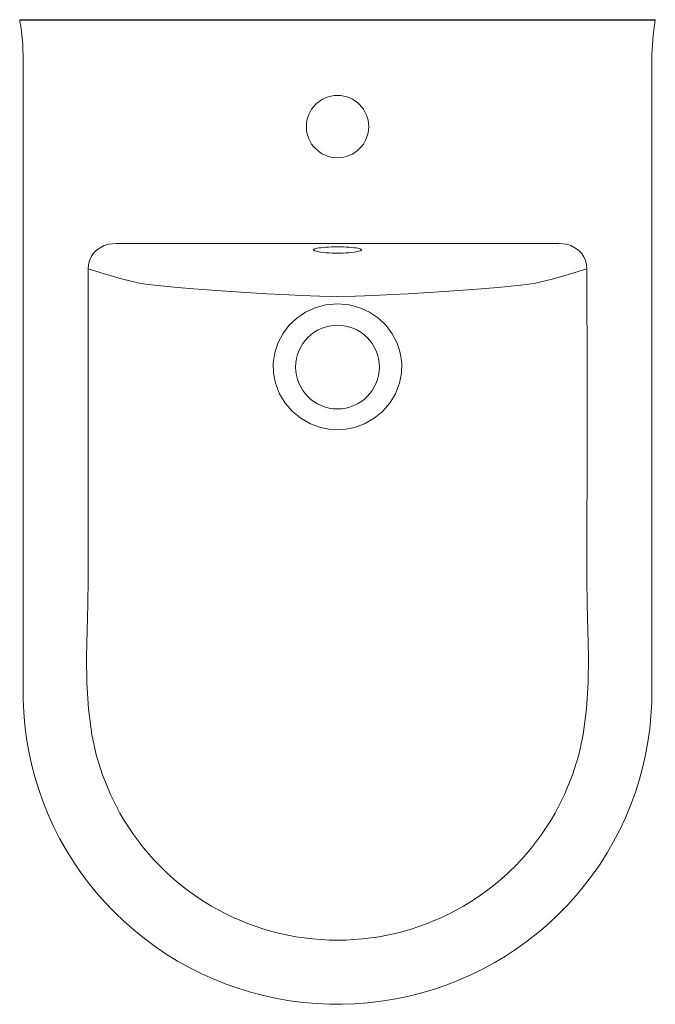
# Model space of a CAD drawing. Header units: millimetres. Extents: x 968.952 to 969.309, y 1117.038 to 1117.59.
import ezdxf

# ---------------------------------------------------------------- set-up
doc = ezdxf.new("R2010")
doc.units = ezdxf.units.MM
doc.layers.add('SANINDUSA', color=3, linetype='Continuous')

msp = doc.modelspace()

# ---------------------------------------------------------------- linework, layer by layer
at = {"layer": 'SANINDUSA'}
msp.add_line((968.9517863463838, 1117.59019494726), (969.3085960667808, 1117.590196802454), dxfattribs=at)
at = {"layer": 'SANINDUSA', "lineweight": 15}
for p, q in [((968.9517863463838, 1117.59019494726), (968.9519594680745, 1117.589192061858)), ((969.3085384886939, 1117.589880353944), (969.3085960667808, 1117.590196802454)), ((968.9537425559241, 1117.567653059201), (968.9537425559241, 1117.212452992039)), ((969.306652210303, 1117.212452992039), (969.306652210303, 1117.567653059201))]:
    msp.add_line(p, q, dxfattribs=at)
at = {"layer": 'SANINDUSA', "lineweight": 15, "flags": 128}
for points in [[(968.9901766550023, 1117.450322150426), (968.9901766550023, 1117.45032219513), (968.9903553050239, 1117.45269110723), (968.9909440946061, 1117.454993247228), (968.9919361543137, 1117.457154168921), (968.9932883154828, 1117.459109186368), (968.9949789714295, 1117.460822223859), (968.9969263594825, 1117.462233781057), (968.9991988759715, 1117.463371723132), (969.0016191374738, 1117.464141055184), (969.0059508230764, 1117.46460567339), (969.0059508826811, 1117.46460567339)], [(969.005890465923, 1117.464609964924), (969.0657537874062, 1117.464612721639), (969.1301973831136, 1117.464609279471)], [(969.1301973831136, 1117.46275007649), (969.1284708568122, 1117.462722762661), (969.1267836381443, 1117.462670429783), (969.1251600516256, 1117.462593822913), (969.1236235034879, 1117.462494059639), (969.1221961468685, 1117.462372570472), (969.1208985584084, 1117.462231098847), (969.1197494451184, 1117.462071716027), (969.1187653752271, 1117.461896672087), (969.1179605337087, 1117.461708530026), (969.1173465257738, 1117.461509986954), (969.1173075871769, 1117.46149441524)], [(969.2545043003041, 1117.464609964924), (969.194640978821, 1117.464612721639), (969.1301973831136, 1117.464609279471)], [(969.1301973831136, 1117.46275007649), (969.1319239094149, 1117.462722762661), (969.1336111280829, 1117.462670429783), (969.1352347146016, 1117.462593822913), (969.1367712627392, 1117.462494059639), (969.1381986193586, 1117.462372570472), (969.1394962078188, 1117.462231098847), (969.1406453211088, 1117.462071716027), (969.141629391, 1117.461896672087), (969.1424342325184, 1117.461708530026), (969.1430482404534, 1117.461509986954), (969.1430868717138, 1117.46149453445)], [(969.2702181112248, 1117.450322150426), (969.2702181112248, 1117.45032219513), (969.2700394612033, 1117.45269110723), (969.269450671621, 1117.454993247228), (969.2684586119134, 1117.457154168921), (969.2671064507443, 1117.459109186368), (969.2654157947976, 1117.460822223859), (969.2634684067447, 1117.462233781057), (969.2611958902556, 1117.463371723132), (969.2587756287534, 1117.464141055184), (969.2544439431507, 1117.46460567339), (969.2544438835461, 1117.46460567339)], [(969.1173075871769, 1117.46149441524), (969.1169322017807, 1117.461303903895), (969.1167235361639, 1117.46109326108), (969.1167235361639, 1117.460881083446), (969.1169322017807, 1117.460670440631), (969.1173465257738, 1117.460464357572), (969.1175698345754, 1117.460383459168)], [(969.1430868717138, 1117.46149453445), (969.1434625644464, 1117.461303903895), (969.1436712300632, 1117.46109326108), (969.1436712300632, 1117.460881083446), (969.1434625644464, 1117.460670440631), (969.1430482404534, 1117.460464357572), (969.142814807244, 1117.460380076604)], [(969.0080789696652, 1117.144853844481), (969.0027425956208, 1117.155345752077), (968.9983008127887, 1117.166292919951), (968.9947940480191, 1117.177574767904), (968.9922626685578, 1117.189070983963), (968.9903550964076, 1117.203509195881), (968.9894763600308, 1117.21805457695), (968.9893219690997, 1117.232671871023), (968.9895873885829, 1117.247325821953), (968.9899680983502, 1117.261981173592), (968.9901595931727, 1117.276602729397), (968.9901379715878, 1117.364500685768), (968.990136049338, 1117.387298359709), (968.9901766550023, 1117.450322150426)], [(969.1301973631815, 1117.434801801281), (969.1201515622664, 1117.434975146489), (969.109904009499, 1117.435389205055), (969.0993586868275, 1117.435931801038), (969.0905095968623, 1117.436422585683), (969.0817580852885, 1117.436924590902), (969.0731515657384, 1117.437446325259), (969.0648452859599, 1117.437990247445), (969.0569995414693, 1117.438532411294), (969.0496163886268, 1117.439081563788), (969.0427105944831, 1117.43964455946), (969.0364838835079, 1117.440201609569), (969.0309677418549, 1117.44074329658), (969.0272928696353, 1117.441142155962), (969.0240264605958, 1117.441539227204), (969.021374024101, 1117.441953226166), (969.0190205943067, 1117.442401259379), (969.0089257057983, 1117.44480045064), (968.9994258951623, 1117.447495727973), (968.9901766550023, 1117.450322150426)], [(969.1301974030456, 1117.434801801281), (969.1402432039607, 1117.434975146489), (969.1504907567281, 1117.435389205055), (969.1610360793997, 1117.435931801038), (969.1698851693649, 1117.436422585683), (969.1786366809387, 1117.436924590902), (969.1872432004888, 1117.437446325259), (969.1955494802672, 1117.437990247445), (969.2033952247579, 1117.438532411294), (969.2107783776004, 1117.439081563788), (969.217684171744, 1117.43964455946), (969.2239108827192, 1117.440201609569), (969.2294270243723, 1117.44074329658), (969.2331018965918, 1117.441142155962), (969.2363683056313, 1117.441539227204), (969.2390207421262, 1117.441953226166), (969.2413741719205, 1117.442401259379), (969.2514690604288, 1117.44480045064), (969.2609688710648, 1117.447495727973), (969.2702181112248, 1117.450322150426)], [(969.2523157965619, 1117.144853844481), (969.2576521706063, 1117.155345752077), (969.2620939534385, 1117.166292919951), (969.265600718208, 1117.177574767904), (969.2681320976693, 1117.189070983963), (969.2700396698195, 1117.203509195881), (969.2709184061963, 1117.21805457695), (969.2710727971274, 1117.232671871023), (969.2708073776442, 1117.247325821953), (969.2704266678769, 1117.261981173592), (969.2702351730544, 1117.276602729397), (969.2702567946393, 1117.364500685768), (969.2702587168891, 1117.387298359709), (969.2702181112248, 1117.450322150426)], [(969.1301973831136, 1117.360103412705), (969.1254066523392, 1117.360423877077), (969.1207002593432, 1117.361374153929), (969.1149887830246, 1117.363463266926), (969.1096979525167, 1117.366463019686), (969.1049082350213, 1117.370338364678), (969.1008239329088, 1117.374947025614), (969.0975593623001, 1117.380283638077), (969.0953081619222, 1117.386119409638), (969.0942307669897, 1117.391811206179), (969.0941286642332, 1117.397604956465), (969.0949802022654, 1117.403253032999), (969.0967393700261, 1117.408686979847), (969.0994323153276, 1117.41387627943), (969.1029345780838, 1117.418557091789), (969.1072693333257, 1117.42268098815), (969.1122266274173, 1117.426031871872), (969.1177167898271, 1117.428529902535), (969.1235423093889, 1117.430096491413), (969.1301973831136, 1117.430694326)], [(969.1301973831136, 1117.360103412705), (969.134988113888, 1117.360423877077), (969.139694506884, 1117.361374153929), (969.1454059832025, 1117.363463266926), (969.1506968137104, 1117.366463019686), (969.1554865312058, 1117.370338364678), (969.1595708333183, 1117.374947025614), (969.162835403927, 1117.380283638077), (969.165086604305, 1117.386119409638), (969.1661639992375, 1117.391811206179), (969.166266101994, 1117.397604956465), (969.1654145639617, 1117.403253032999), (969.1636553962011, 1117.408686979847), (969.1609624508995, 1117.41387627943), (969.1574601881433, 1117.418557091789), (969.1531254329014, 1117.42268098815), (969.1481681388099, 1117.426031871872), (969.1426779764, 1117.428529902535), (969.1368524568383, 1117.430096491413), (969.1301973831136, 1117.430694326)], [(968.9537425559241, 1117.212452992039), (968.9537888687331, 1117.208854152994), (968.9540993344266, 1117.201415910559), (968.9547241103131, 1117.194037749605), (968.9556582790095, 1117.18676261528), (968.9569012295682, 1117.179552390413), (968.9584579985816, 1117.172365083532), (968.960327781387, 1117.165213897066), (968.9625074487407, 1117.158119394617), (968.9649925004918, 1117.151102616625), (968.9677770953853, 1117.144184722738), (968.9708539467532, 1117.137386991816), (968.9742133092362, 1117.130732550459), (968.9778452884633, 1117.124241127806), (968.9817390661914, 1117.117931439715), (968.9858829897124, 1117.111821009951), (968.990266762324, 1117.105919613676), (968.9949104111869, 1117.10019375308), (968.9998186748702, 1117.094638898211), (969.0049800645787, 1117.089271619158), (969.0103816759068, 1117.084108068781), (969.0160093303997, 1117.07916416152), (969.0218476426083, 1117.074455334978), (969.0278791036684, 1117.069996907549), (969.0340851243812, 1117.065803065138), (969.0404477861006, 1117.061885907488), (969.0469489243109, 1117.05825610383), (969.0535670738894, 1117.054923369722), (969.0603150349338, 1117.051875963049), (969.0672210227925, 1117.049100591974), (969.074264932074, 1117.046607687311), (969.081429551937, 1117.044405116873), (969.0886966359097, 1117.042500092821), (969.0960470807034, 1117.040898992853), (969.1034604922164, 1117.039607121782), (969.1109148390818, 1117.038628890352), (969.1183897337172, 1117.037967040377), (969.1258649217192, 1117.037623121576), (969.1301974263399, 1117.03760828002)], [(969.1301974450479, 1117.037602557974), (969.1323899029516, 1117.037583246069), (969.1398109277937, 1117.037833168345), (969.1472421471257, 1117.038397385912), (969.1546728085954, 1117.039276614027), (969.1620831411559, 1117.040470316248), (969.1694529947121, 1117.04197676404), (969.17676204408, 1117.043793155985), (969.1839890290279, 1117.045915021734), (969.1911127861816, 1117.048336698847), (969.1981141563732, 1117.051051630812), (969.2049748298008, 1117.054052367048), (969.2116774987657, 1117.05733086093), (969.2182042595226, 1117.060876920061), (969.224553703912, 1117.064684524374), (969.230764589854, 1117.068774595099), (969.2368202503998, 1117.073138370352), (969.2427027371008, 1117.077765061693), (969.2483943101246, 1117.082642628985), (969.2538772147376, 1117.087757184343), (969.259133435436, 1117.093092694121), (969.2641476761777, 1117.098633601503), (969.2689057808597, 1117.104363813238), (969.2733949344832, 1117.110266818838), (969.277604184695, 1117.11632640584), (969.2815352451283, 1117.122538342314), (969.2852095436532, 1117.128930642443), (969.2886250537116, 1117.13550193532), (969.2917704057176, 1117.14223469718), (969.2946350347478, 1117.149110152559), (969.2972092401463, 1117.156108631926), (969.2994838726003, 1117.163207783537), (969.3014514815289, 1117.170385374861), (969.30310638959, 1117.177620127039), (969.3044442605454, 1117.184890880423), (969.3054622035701, 1117.192177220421), (969.3061624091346, 1117.199480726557), (969.3065528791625, 1117.206832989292), (969.306652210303, 1117.212452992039)]]:
    msp.add_lwpolyline(points, dxfattribs=at)
at = {"layer": 'SANINDUSA', "lineweight": 15, "extrusion": (3.491483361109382e-15, -6.413539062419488e-31, -1)}
msp.add_circle((-969.1301973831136, 1117.395252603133), 0.02350000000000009, dxfattribs=at)
at = {"layer": 'SANINDUSA', "lineweight": 15}
for centre, radius, start, end in [((968.8178871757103, 1117.567122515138), 0.1358765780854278, 0.2238057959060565, 9.347591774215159), ((969.4450407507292, 1117.567066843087), 0.1383955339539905, 170.5118959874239, 179.7572933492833), ((969.1301973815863, 1117.530196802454), 0.01749999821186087, 90, 270), ((969.1301973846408, 1117.530196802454), 0.01749999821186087, 270, 90), ((969.1286808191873, 1117.512062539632), 0.05286001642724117, 257.8661385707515, 271.6440524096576), ((969.1317086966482, 1117.51217382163), 0.05297110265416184, 268.3650776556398, 282.1026374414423), ((969.1303518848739, 1117.2140563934), 0.1404978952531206, 209.5084694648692, 269.936993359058), ((969.1300428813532, 1117.2140563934), 0.140497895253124, 270.0630066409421, 330.4915305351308)]:
    msp.add_arc(centre, radius, start, end, dxfattribs=at)

doc.saveas('drawing.dxf')
